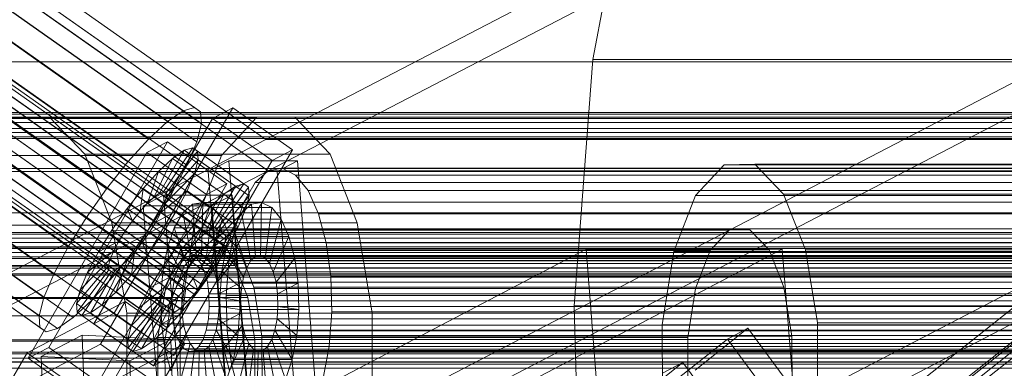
# Model space of a CAD drawing. Header units: millimetres. Extents: x -4738 to 65662, y -68080 to 6847.
# Tile 181 of 256: x -675 to -491, y -33571 to -33506. Entities that reach past the tile are written whole.
import ezdxf

# ---------------------------------------------------------------- set-up
doc = ezdxf.new("R2010")
doc.units = ezdxf.units.MM
for name, color, linetype, lineweight in [('COTAS_O', 1, 'Continuous', 0), ('frontal_C03', 7, 'Continuous', 0), ('frontal_C10', 7, 'Continuous', 0), ('frontal_secador', 7, 'Continuous', 0)]:
    doc.layers.add(name, color=color, linetype=linetype, lineweight=lineweight)
doc.dimstyles.new('R19_100', dxfattribs={"dimtxt": 250, "dimasz": 150, "dimexe": 150, "dimexo": 80, "dimgap": 100, "dimtad": 1, "dimtih": 1, "dimtoh": 1, "dimdsep": 46, "dimcen": 0.09, "dimadec": 0, "dimazin": 0, "dimtfac": 1, "dimtdec": 4, "dimtofl": 0, "dimtmove": 0, "dimatfit": 3, "dimfxl": 1, "dimtolj": 1, "dimtzin": 0, "dimarcsym": 0})

# ---------------------------------------------------------------- blocks, each defined once
blk = doc.blocks.new('DIM_R30_48')
at = {"layer": 'COTAS_O'}
for p, q in [((-1725, -33700), (-1575, -33655)), ((1725, -33700), (1575, -33655)), ((-1725, -34400), (-1725, -33700)), ((-1725, -33700), (1725, -33700)), ((-1725, -33700), (-1575, -33745)), ((1725, -33700), (1575, -33745)), ((1725, -34400), (1725, -33700))]:
    blk.add_line(p, q, dxfattribs=at)
blk.add_text('3450 O', height=250, dxfattribs=at).set_placement((0, -33600))
blk = doc.blocks.new('DIM_R30_51')
at = {"layer": 'COTAS_O'}
for p, q in [((-650, -33700), (50, -33700)), ((50, -33700), (5, -33850)), ((50, -34900), (50, -33700)), ((50, -33700), (95, -33850)), ((50, -34900), (5, -34750)), ((50, -34900), (95, -34750)), ((-650, -34900), (50, -34900))]:
    blk.add_line(p, q, dxfattribs=at)
blk.add_text('1200 O', height=250, rotation=90, dxfattribs=at).set_placement((-50, -34300))
blk = doc.blocks.new('DIM_R30_55')
at = {"layer": 'COTAS_O'}
for p, q in [((-1400, -33000), (-700, -33000)), ((-700, -33000), (-745, -33150)), ((-700, -36000), (-700, -33000)), ((-700, -33000), (-655, -33150)), ((-700, -36000), (-745, -35850)), ((-700, -36000), (-655, -35850)), ((-1400, -36000), (-700, -36000))]:
    blk.add_line(p, q, dxfattribs=at)
blk.add_text('3000 O', height=250, rotation=90, dxfattribs=at).set_placement((-800, -34500))

msp = doc.modelspace()

# ---------------------------------------------------------------- linework, layer by layer
at = {"layer": 'frontal_C03'}
for p, q in [((1250, -33523), (-1250, -33523)), ((1250, -33523.316), (-1250, -33523.316)), ((1250, -33524.11), (-1250, -33524.11)), ((-1250, -33524.874), (1250, -33524.874)), ((1250, -33525.997), (-1250, -33525.997)), ((1250, -33526.761), (-1250, -33526.761)), ((1250, -33527.555), (-1250, -33527.555)), ((1250, -33527.872), (-1250, -33527.872)), ((1250, -33545.457), (-1250, -33545.457)), ((1250, -33545.774), (-1250, -33545.774)), ((1250, -33546.568), (-1250, -33546.568)), ((-1250, -33547.332), (1250, -33547.332)), ((1250, -33548.455), (-1250, -33548.455)), ((1250, -33549.219), (-1250, -33549.219)), ((1250, -33550.013), (-1250, -33550.013)), ((1250, -33550.329), (-1250, -33550.329)), ((1250, -33567.915), (-1250, -33567.915)), ((1250, -33568.231), (-1250, -33568.231)), ((1250, -33569.025), (-1250, -33569.025)), ((-1250, -33569.79), (1250, -33569.79)), ((1250, -33570.912), (-1250, -33570.912))]:
    msp.add_line(p, q, dxfattribs=at)
at = {"layer": 'frontal_C10'}
for p, q in [((-629.203, -33528.042), (-359.125, -33387.719)), ((-509.538, -33528.042), (-239.46, -33387.719)), ((-358.659, -33393.599), (-628.736, -33533.922)), ((-238.994, -33393.599), (-509.071, -33533.922)), ((-642.605, -33522.066), (-822.294, -33395.592)), ((-644.727, -33522.69), (-824.416, -33396.215)), ((-641.43, -33522.874), (-821.119, -33396.4)), ((-637.954, -33545.967), (-846.394, -33399.257)), ((-637.202, -33545.746), (-845.642, -33399.036)), ((-636.786, -33546.032), (-845.226, -33399.322)), ((-647.651, -33524.702), (-827.341, -33398.228)), ((-641.282, -33525.059), (-820.971, -33398.584)), ((-640.24, -33547.837), (-848.68, -33401.126)), ((-638.99, -33546.68), (-847.43, -33399.97)), ((-637.049, -33548.015), (-845.488, -33401.305)), ((-636.734, -33546.806), (-845.173, -33400.096)), ((-651.179, -33527.966), (-830.868, -33401.492)), ((-641.619, -33549.358), (-850.058, -33402.648)), ((-637.71, -33549.577), (-846.15, -33402.866)), ((-642.171, -33528.47), (-821.861, -33401.996)), ((-643.032, -33551.14), (-851.471, -33404.43)), ((-847.112, -33404.674), (-638.672, -33551.384)), ((-644.383, -33553.062), (-852.823, -33406.352)), ((-639.869, -33553.315), (-848.309, -33406.604)), ((-655.069, -33532.26), (-834.758, -33405.785)), ((-644.037, -33532.877), (-823.727, -33406.403)), ((-645.581, -33554.993), (-854.02, -33408.283)), ((-641.221, -33555.237), (-849.66, -33408.526)), ((-646.543, -33556.801), (-854.982, -33410.09)), ((-642.634, -33557.019), (-851.074, -33410.309)), ((-659.057, -33537.29), (-838.746, -33410.816)), ((-647.204, -33558.362), (-855.644, -33411.652)), ((-644.012, -33558.541), (-852.452, -33411.83)), ((-826.442, -33411.504), (-646.753, -33537.979)), ((-647.519, -33559.571), (-855.959, -33412.86)), ((-647.467, -33560.345), (-855.906, -33413.634)), ((-647.05, -33560.631), (-855.49, -33413.921)), ((-646.298, -33560.41), (-854.738, -33413.7)), ((-645.262, -33559.697), (-853.702, -33412.987)), ((-662.871, -33542.714), (-842.56, -33416.24)), ((-650.132, -33543.427), (-829.822, -33416.953)), ((-666.25, -33548.163), (-845.94, -33421.688)), ((-653.946, -33548.851), (-833.635, -33422.377)), ((-668.966, -33553.264), (-848.655, -33426.79)), ((-657.934, -33553.882), (-837.623, -33427.407)), ((-670.831, -33557.671), (-850.521, -33431.197)), ((-661.824, -33558.175), (-841.513, -33431.701)), ((-671.721, -33561.083), (-851.41, -33434.608)), ((-665.352, -33561.439), (-845.041, -33434.965)), ((-671.573, -33563.267), (-851.262, -33436.793)), ((-670.398, -33564.075), (-850.087, -33437.601)), ((-668.276, -33563.452), (-847.965, -33436.977)), ((-725.037, -33460.589), (-629.203, -33528.042)), ((-628.736, -33533.922), (-724.57, -33466.469)), ((-567.875, -33513.078), (-559.844, -33470.821)), ((-387.935, -33485.748), (-547.558, -33612.223)), ((-384.913, -33485.125), (-544.535, -33611.599)), ((-389.933, -33487.761), (-549.556, -33614.235)), ((-390.769, -33491.025), (-550.391, -33617.499)), ((-571.358, -33559.215), (-567.875, -33513.078)), ((-567.875, -33513.078), (-15.576, -33513.078)), ((-635.383, -33522.092), (-657.635, -33560.607)), ((-647.651, -33524.702), (-644.727, -33522.69)), ((-644.727, -33522.69), (-642.605, -33522.066)), ((-642.605, -33522.066), (-641.43, -33522.874)), ((-641.43, -33522.874), (-641.282, -33525.059)), ((-635.383, -33522.092), (-639.222, -33524.097)), ((-624.203, -33529.961), (-635.383, -33522.092)), ((-676.964, -33523.954), (-669.798, -33523.853)), ((-676.964, -33523.954), (-630.939, -33523.954)), ((-669.798, -33523.853), (-663.163, -33530.778)), ((-669.798, -33523.853), (-623.773, -33523.853)), ((-661.473, -33562.612), (-639.222, -33524.097)), ((-651.179, -33527.966), (-647.651, -33524.702)), ((-641.282, -33525.059), (-642.171, -33528.47)), ((-639.222, -33524.097), (-628.041, -33531.966)), ((-630.939, -33523.954), (-637.544, -33531.065)), ((-623.773, -33523.853), (-630.939, -33523.954)), ((-617.138, -33530.778), (-623.773, -33523.853)), ((-801.524, -33617.575), (-629.203, -33528.042)), ((-681.86, -33617.575), (-509.538, -33528.042)), ((-647.665, -33528.507), (-669.917, -33567.022)), ((-655.069, -33532.26), (-651.179, -33527.966)), ((-647.665, -33528.507), (-651.504, -33530.512)), ((-636.485, -33536.377), (-647.665, -33528.507)), ((-642.171, -33528.47), (-644.037, -33532.877)), ((-629.203, -33528.042), (-509.538, -33528.042)), ((-509.538, -33528.042), (-389.873, -33528.042)), ((-673.755, -33569.027), (-651.504, -33530.512)), ((-663.163, -33530.778), (-658.068, -33543.674)), ((-663.163, -33530.778), (-617.138, -33530.778)), ((-651.504, -33530.512), (-640.323, -33538.381)), ((-644.499, -33530.074), (-649.135, -33538.098)), ((-642.912, -33529.607), (-648.383, -33537.877)), ((-642.033, -33530.212), (-647.967, -33538.163)), ((-644.499, -33530.074), (-646.687, -33531.579)), ((-646.454, -33568.477), (-624.203, -33529.961)), ((-642.912, -33529.607), (-644.499, -33530.074)), ((-634.916, -33536.819), (-644.499, -33530.074)), ((-642.033, -33530.212), (-642.912, -33529.607)), ((-633.328, -33536.353), (-642.912, -33529.607)), ((-641.922, -33531.846), (-642.033, -33530.212)), ((-632.45, -33536.957), (-642.033, -33530.212)), ((-628.041, -33531.966), (-624.203, -33529.961)), ((-612.043, -33543.674), (-617.138, -33530.778)), ((-683.569, -33531.065), (-637.544, -33531.065)), ((-659.057, -33537.29), (-655.069, -33532.26)), ((-628.041, -33531.966), (-650.292, -33570.481)), ((-646.687, -33531.579), (-650.171, -33538.811)), ((-646.687, -33531.579), (-649.325, -33534.021)), ((-641.922, -33531.846), (-647.914, -33538.937)), ((-637.103, -33538.324), (-646.687, -33531.579)), ((-642.588, -33534.398), (-641.922, -33531.846)), ((-637.544, -33531.065), (-642.583, -33544.103)), ((-632.339, -33538.591), (-641.922, -33531.846)), ((-636.157, -33532.064), (-639.986, -33534.068)), ((-623.27, -33532.064), (-636.157, -33532.064)), ((-636.157, -33532.064), (-632.397, -33579.089)), ((-627.099, -33534.068), (-623.27, -33532.064)), ((-619.51, -33579.089), (-623.27, -33532.064)), ((-543.247, -33532.771), (-537.454, -33532.69)), ((-537.454, -33532.69), (-532.089, -33538.289)), ((-537.454, -33532.69), (93.087, -33532.69)), ((-628.736, -33533.922), (-801.058, -33623.455)), ((-509.071, -33533.922), (-681.393, -33623.455)), ((-649.325, -33534.021), (-652.235, -33537.232)), ((-649.325, -33534.021), (-651.421, -33539.967)), ((-639.742, -33540.766), (-649.325, -33534.021)), ((-642.588, -33534.398), (-648.229, -33540.146)), ((-644.037, -33532.877), (-646.753, -33537.979)), ((-643.983, -33537.694), (-642.588, -33534.398)), ((-633.004, -33541.143), (-642.588, -33534.398)), ((-639.986, -33534.068), (-627.099, -33534.068)), ((-636.225, -33581.094), (-639.986, -33534.068)), ((-628.736, -33533.922), (-631.185, -33536.088)), ((-626.152, -33533.452), (-628.736, -33533.922)), ((-509.071, -33533.922), (-628.736, -33533.922)), ((-389.407, -33533.922), (-628.736, -33533.922)), ((-627.099, -33534.068), (-623.338, -33581.094)), ((-623.608, -33534.71), (-626.152, -33533.452)), ((-386.822, -33533.452), (-626.152, -33533.452)), ((-548.587, -33538.521), (-543.247, -33532.771)), ((-543.247, -33532.771), (87.294, -33532.771)), ((-389.407, -33533.922), (-509.071, -33533.922)), ((-658.736, -33574.892), (-636.485, -33536.377)), ((-640.323, -33538.381), (-636.485, -33536.377)), ((-638.8, -33544.622), (-633.328, -33536.353)), ((-634.916, -33536.819), (-633.328, -33536.353)), ((-631.185, -33536.088), (-633.331, -33539.802)), ((-633.328, -33536.353), (-632.45, -33536.957)), ((-391.856, -33536.088), (-631.185, -33536.088)), ((-621.278, -33537.61), (-623.608, -33534.71)), ((-384.278, -33534.71), (-623.608, -33534.71)), ((-662.871, -33542.714), (-659.057, -33537.29)), ((-652.235, -33537.232), (-655.219, -33540.995)), ((-652.235, -33537.232), (-652.799, -33541.489)), ((-642.652, -33543.978), (-652.235, -33537.232)), ((-650.171, -33538.811), (-649.135, -33538.098)), ((-646.753, -33537.979), (-650.132, -33543.427)), ((-649.135, -33538.098), (-648.383, -33537.877)), ((-649.135, -33538.098), (-639.551, -33544.843)), ((-643.983, -33537.694), (-648.891, -33541.707)), ((-648.383, -33537.877), (-647.967, -33538.163)), ((-648.383, -33537.877), (-638.8, -33544.622)), ((-647.967, -33538.163), (-647.914, -33538.937)), ((-647.967, -33538.163), (-638.383, -33544.908)), ((-646.015, -33541.51), (-643.983, -33537.694)), ((-634.4, -33544.439), (-643.983, -33537.694)), ((-639.551, -33544.843), (-634.916, -33536.819)), ((-638.383, -33544.908), (-632.45, -33536.957)), ((-637.103, -33538.324), (-634.916, -33536.819)), ((-632.45, -33536.957), (-632.339, -33538.591)), ((-619.32, -33541.955), (-621.278, -33537.61)), ((-381.948, -33537.61), (-621.278, -33537.61)), ((-532.089, -33538.289), (-527.97, -33548.715)), ((-532.089, -33538.289), (98.452, -33538.289)), ((-640.323, -33538.381), (-662.574, -33576.897)), ((-652.799, -33541.489), (-651.421, -33539.967)), ((-648.407, -33538.479), (-652.236, -33540.484)), ((-651.421, -33539.967), (-650.171, -33538.811)), ((-651.421, -33539.967), (-641.838, -33546.713)), ((-650.171, -33538.811), (-640.588, -33545.556)), ((-648.229, -33540.146), (-648.891, -33541.707)), ((-635.521, -33538.479), (-648.407, -33538.479)), ((-648.407, -33538.479), (-644.647, -33585.505)), ((-647.914, -33538.937), (-648.229, -33540.146)), ((-648.229, -33540.146), (-638.646, -33546.891)), ((-647.914, -33538.937), (-638.331, -33545.682)), ((-641.029, -33539.841), (-642.963, -33540.193)), ((-641.029, -33539.841), (-641.264, -33549.823)), ((-639.126, -33540.782), (-641.029, -33539.841)), ((-629.983, -33539.841), (-641.029, -33539.841)), ((-640.588, -33545.556), (-637.103, -33538.324)), ((-639.742, -33540.766), (-637.103, -33538.324)), ((-639.349, -33540.484), (-635.521, -33538.479)), ((-638.331, -33545.682), (-632.339, -33538.591)), ((-631.76, -33585.505), (-635.521, -33538.479)), ((-633.331, -33539.802), (-635.029, -33544.812)), ((-394.002, -33539.802), (-633.331, -33539.802)), ((-632.339, -33538.591), (-633.004, -33541.143)), ((-631.917, -33540.193), (-629.983, -33539.841)), ((-630.218, -33549.823), (-629.983, -33539.841)), ((-629.983, -33539.841), (-628.081, -33540.782)), ((-552.661, -33549.062), (-548.587, -33538.521)), ((-548.587, -33538.521), (81.953, -33538.521)), ((-655.219, -33540.995), (-658.071, -33545.053)), ((-655.219, -33540.995), (-654.212, -33543.271)), ((-645.635, -33547.74), (-655.219, -33540.995)), ((-654.212, -33543.271), (-652.799, -33541.489)), ((-652.799, -33541.489), (-643.216, -33548.234)), ((-652.236, -33540.484), (-639.349, -33540.484)), ((-648.475, -33587.509), (-652.236, -33540.484)), ((-649.853, -33543.515), (-646.015, -33541.51)), ((-648.891, -33541.707), (-649.853, -33543.515)), ((-648.891, -33541.707), (-639.307, -33548.453)), ((-648.543, -33545.586), (-646.015, -33541.51)), ((-644.794, -33541.813), (-646.4, -33544.591)), ((-646.015, -33541.51), (-636.431, -33548.255)), ((-642.963, -33540.193), (-644.794, -33541.813)), ((-644.794, -33541.813), (-643.047, -33550.757)), ((-633.748, -33541.813), (-644.794, -33541.813)), ((-642.963, -33540.193), (-642.179, -33549.99)), ((-631.917, -33540.193), (-642.963, -33540.193)), ((-642.652, -33543.978), (-639.742, -33540.766)), ((-641.838, -33546.713), (-639.742, -33540.766)), ((-639.126, -33540.782), (-640.362, -33550.269)), ((-639.349, -33540.484), (-635.589, -33587.509)), ((-637.384, -33542.951), (-639.126, -33540.782)), ((-628.081, -33540.782), (-639.126, -33540.782)), ((-638.646, -33546.891), (-633.004, -33541.143)), ((-635.354, -33544.591), (-633.748, -33541.813)), ((-633.004, -33541.143), (-634.4, -33544.439)), ((-633.748, -33541.813), (-631.917, -33540.193)), ((-632.001, -33550.757), (-633.748, -33541.813)), ((-631.133, -33549.99), (-631.917, -33540.193)), ((-629.316, -33550.269), (-628.081, -33540.782)), ((-628.081, -33540.782), (-626.338, -33542.951)), ((-617.869, -33547.448), (-619.32, -33541.955)), ((-379.991, -33541.955), (-619.32, -33541.955)), ((-666.25, -33548.163), (-662.871, -33542.714)), ((-658.068, -33543.674), (-655.29, -33560.578)), ((-658.068, -33543.674), (-612.043, -33543.674)), ((-655.564, -33545.193), (-654.212, -33543.271)), ((-654.212, -33543.271), (-644.629, -33550.016)), ((-650.132, -33543.427), (-653.946, -33548.851)), ((-649.853, -33543.515), (-651.05, -33545.445)), ((-640.269, -33550.26), (-649.853, -33543.515)), ((-637.384, -33542.951), (-639.537, -33551.296)), ((-635.919, -33546.201), (-637.384, -33542.951)), ((-626.338, -33542.951), (-637.384, -33542.951)), ((-628.491, -33551.296), (-626.338, -33542.951)), ((-626.338, -33542.951), (-624.873, -33546.201)), ((-609.265, -33560.578), (-612.043, -33543.674)), ((-688.608, -33544.103), (-642.583, -33544.103)), ((-658.071, -33545.053), (-660.599, -33549.128)), ((-658.071, -33545.053), (-655.564, -33545.193)), ((-648.488, -33551.798), (-658.071, -33545.053)), ((-656.761, -33547.123), (-655.564, -33545.193)), ((-655.564, -33545.193), (-645.98, -33551.938)), ((-651.05, -33545.445), (-652.401, -33547.367)), ((-651.395, -33549.643), (-648.543, -33545.586)), ((-648.543, -33545.586), (-651.05, -33545.445)), ((-651.05, -33545.445), (-641.467, -33552.191)), ((-638.959, -33552.331), (-648.543, -33545.586)), ((-646.4, -33544.591), (-647.67, -33548.338)), ((-646.4, -33544.591), (-643.808, -33552.073)), ((-635.354, -33544.591), (-646.4, -33544.591)), ((-645.635, -33547.74), (-642.652, -33543.978)), ((-642.583, -33544.103), (-645.289, -33561.084)), ((-645.265, -33548.876), (-641.682, -33545.018)), ((-643.216, -33548.234), (-642.652, -33543.978)), ((-640.588, -33545.556), (-641.838, -33546.713)), ((-641.682, -33545.018), (-637.794, -33544.963)), ((-641.682, -33545.018), (-542.268, -33545.018)), ((-639.551, -33544.843), (-640.588, -33545.556)), ((-638.8, -33544.622), (-639.551, -33544.843)), ((-639.307, -33548.453), (-634.4, -33544.439)), ((-638.383, -33544.908), (-638.8, -33544.622)), ((-638.646, -33546.891), (-638.331, -33545.682)), ((-638.331, -33545.682), (-638.383, -33544.908)), ((-637.794, -33544.963), (-634.194, -33548.72)), ((-637.794, -33544.963), (-538.38, -33544.963)), ((-636.624, -33548.338), (-635.354, -33544.591)), ((-634.4, -33544.439), (-636.431, -33548.255)), ((-635.029, -33544.812), (-636.162, -33550.775)), ((-632.762, -33552.073), (-635.354, -33544.591)), ((-395.7, -33544.812), (-635.029, -33544.812)), ((-542.268, -33545.018), (-545.852, -33548.876)), ((-538.38, -33544.963), (-542.268, -33545.018)), ((-534.78, -33548.72), (-538.38, -33544.963)), ((-660.599, -33549.128), (-656.761, -33547.123)), ((-657.723, -33548.931), (-656.761, -33547.123)), ((-656.761, -33547.123), (-647.178, -33553.869)), ((-652.401, -33547.367), (-653.815, -33549.15)), ((-651.395, -33549.643), (-652.401, -33547.367)), ((-652.401, -33547.367), (-642.818, -33554.113)), ((-641.838, -33546.713), (-643.216, -33548.234)), ((-640.24, -33547.837), (-638.99, -33546.68)), ((-639.307, -33548.453), (-638.646, -33546.891)), ((-638.99, -33546.68), (-637.954, -33545.967)), ((-635.919, -33546.201), (-638.843, -33552.836)), ((-637.954, -33545.967), (-637.202, -33545.746)), ((-637.202, -33545.746), (-636.786, -33546.032)), ((-636.734, -33546.806), (-637.049, -33548.015)), ((-636.786, -33546.032), (-636.734, -33546.806)), ((-634.834, -33550.31), (-635.919, -33546.201)), ((-624.873, -33546.201), (-635.919, -33546.201)), ((-627.797, -33552.836), (-624.873, -33546.201)), ((-624.873, -33546.201), (-623.788, -33550.31)), ((-617.023, -33553.715), (-617.869, -33547.448)), ((-378.54, -33547.448), (-617.869, -33547.448)), ((-569.142, -33548.61), (-773.948, -33655.865)), ((-737.129, -33655.865), (-532.322, -33548.61)), ((-733.457, -33548.447), (-641.407, -33548.447)), ((-730.103, -33548.399), (-638.053, -33548.399)), ((-668.966, -33553.264), (-666.25, -33548.163)), ((-662.631, -33552.944), (-657.723, -33548.931)), ((-660.599, -33549.128), (-662.631, -33552.944)), ((-651.016, -33555.874), (-660.599, -33549.128)), ((-658.385, -33550.493), (-657.723, -33548.931)), ((-653.946, -33548.851), (-657.934, -33553.882)), ((-657.723, -33548.931), (-648.14, -33555.676)), ((-653.815, -33549.15), (-655.193, -33550.671)), ((-654.378, -33553.406), (-653.815, -33549.15)), ((-653.815, -33549.15), (-644.231, -33555.895)), ((-647.67, -33548.338), (-648.517, -33552.798)), ((-648.488, -33551.798), (-645.635, -33547.74)), ((-647.999, -33555.95), (-645.265, -33548.876)), ((-647.67, -33548.338), (-644.409, -33553.848)), ((-636.624, -33548.338), (-647.67, -33548.338)), ((-644.629, -33550.016), (-645.635, -33547.74)), ((-645.265, -33548.876), (-545.852, -33548.876)), ((-643.216, -33548.234), (-644.629, -33550.016)), ((-641.407, -33548.447), (-644.499, -33551.775)), ((-643.032, -33551.14), (-641.619, -33549.358)), ((-641.619, -33549.358), (-640.24, -33547.837)), ((-638.053, -33548.399), (-641.407, -33548.447)), ((-636.431, -33548.255), (-640.269, -33550.26)), ((-640.269, -33550.26), (-639.307, -33548.453)), ((-636.431, -33548.255), (-638.959, -33552.331)), ((-634.947, -33551.641), (-638.053, -33548.399)), ((-637.049, -33548.015), (-637.71, -33549.577)), ((-637.472, -33552.798), (-636.624, -33548.338)), ((-633.363, -33553.848), (-636.624, -33548.338)), ((-634.194, -33548.72), (-631.43, -33555.717)), ((-634.194, -33548.72), (-534.78, -33548.72)), ((-569.142, -33548.61), (-532.322, -33548.61)), ((-566.008, -33587.797), (-569.142, -33548.61)), ((-554.849, -33562.791), (-552.661, -33549.062)), ((-552.661, -33549.062), (77.879, -33549.062)), ((-545.852, -33548.876), (-548.585, -33555.95)), ((-532.016, -33555.717), (-534.78, -33548.72)), ((-532.322, -33548.61), (-529.188, -33587.797)), ((-527.97, -33548.715), (-525.723, -33562.382)), ((-527.97, -33548.715), (102.571, -33548.715)), ((-664.026, -33556.241), (-658.385, -33550.493)), ((-658.7, -33551.701), (-658.385, -33550.493)), ((-658.385, -33550.493), (-648.801, -33557.238)), ((-657.288, -33556.618), (-655.193, -33550.671)), ((-655.193, -33550.671), (-656.443, -33551.828)), ((-655.193, -33550.671), (-645.61, -33557.416)), ((-654.378, -33553.406), (-651.395, -33549.643)), ((-641.812, -33556.389), (-651.395, -33549.643)), ((-477.063, -33550.122), (-649.385, -33639.655)), ((-644.629, -33550.016), (-645.98, -33551.938)), ((-644.888, -33550.757), (-645.648, -33552.073)), ((-644.02, -33549.99), (-644.888, -33550.757)), ((-372.421, -33550.757), (-644.888, -33550.757)), ((-644.383, -33553.062), (-643.032, -33551.14)), ((-643.105, -33549.823), (-644.02, -33549.99)), ((-371.553, -33549.99), (-644.02, -33549.99)), ((-643.808, -33552.073), (-643.047, -33550.757)), ((-642.203, -33550.269), (-643.105, -33549.823)), ((-370.637, -33549.823), (-643.105, -33549.823)), ((-643.047, -33550.757), (-642.179, -33549.99)), ((-643.047, -33550.757), (-632.001, -33550.757)), ((-641.378, -33551.296), (-642.203, -33550.269)), ((-369.736, -33550.269), (-642.203, -33550.269)), ((-642.179, -33549.99), (-641.264, -33549.823)), ((-642.179, -33549.99), (-631.133, -33549.99)), ((-641.467, -33552.191), (-640.269, -33550.26)), ((-641.264, -33549.823), (-640.362, -33550.269)), ((-641.264, -33549.823), (-630.218, -33549.823)), ((-640.362, -33550.269), (-639.537, -33551.296)), ((-640.362, -33550.269), (-629.316, -33550.269)), ((-637.71, -33549.577), (-638.672, -33551.384)), ((-634.834, -33550.31), (-638.329, -33554.782)), ((-636.162, -33550.775), (-636.653, -33557.285)), ((-396.833, -33550.775), (-636.162, -33550.775)), ((-634.201, -33554.998), (-634.834, -33550.31)), ((-623.788, -33550.31), (-634.834, -33550.31)), ((-632.001, -33550.757), (-632.762, -33552.073)), ((-631.133, -33549.99), (-632.001, -33550.757)), ((-630.218, -33549.823), (-631.133, -33549.99)), ((-629.316, -33550.269), (-630.218, -33549.823)), ((-628.491, -33551.296), (-629.316, -33550.269)), ((-627.283, -33554.782), (-623.788, -33550.31)), ((-623.788, -33550.31), (-623.155, -33554.998)), ((-562.195, -33617.575), (-477.063, -33550.122)), ((-736.549, -33551.775), (-644.499, -33551.775)), ((-726.997, -33551.641), (-634.947, -33551.641)), ((-664.692, -33558.793), (-658.7, -33551.701)), ((-664.581, -33560.427), (-658.647, -33552.475)), ((-662.631, -33552.944), (-664.026, -33556.241)), ((-663.702, -33561.031), (-658.231, -33552.762)), ((-653.047, -33559.69), (-662.631, -33552.944)), ((-662.115, -33560.565), (-657.479, -33552.541)), ((-659.927, -33559.059), (-656.443, -33551.828)), ((-658.7, -33551.701), (-649.116, -33558.447)), ((-658.647, -33552.475), (-658.7, -33551.701)), ((-658.647, -33552.475), (-649.064, -33559.221)), ((-658.231, -33552.762), (-658.647, -33552.475)), ((-657.479, -33552.541), (-658.231, -33552.762)), ((-658.231, -33552.762), (-648.648, -33559.507)), ((-656.443, -33551.828), (-657.479, -33552.541)), ((-657.479, -33552.541), (-647.896, -33559.286)), ((-656.443, -33551.828), (-646.859, -33558.573)), ((-651.016, -33555.874), (-648.488, -33551.798)), ((-648.517, -33552.798), (-648.885, -33557.668)), ((-648.517, -33552.798), (-644.811, -33555.961)), ((-637.472, -33552.798), (-648.517, -33552.798)), ((-645.98, -33551.938), (-648.488, -33551.798)), ((-645.98, -33551.938), (-647.178, -33553.869)), ((-644.499, -33551.775), (-646.858, -33557.878)), ((-645.648, -33552.073), (-646.25, -33553.848)), ((-373.181, -33552.073), (-645.648, -33552.073)), ((-645.581, -33554.993), (-644.383, -33553.062)), ((-644.409, -33553.848), (-643.808, -33552.073)), ((-643.808, -33552.073), (-632.762, -33552.073)), ((-642.818, -33554.113), (-641.467, -33552.191)), ((-638.959, -33552.331), (-641.812, -33556.389)), ((-641.467, -33552.191), (-638.959, -33552.331)), ((-640.684, -33552.836), (-641.378, -33551.296)), ((-368.91, -33551.296), (-641.378, -33551.296)), ((-640.17, -33554.782), (-640.684, -33552.836)), ((-368.217, -33552.836), (-640.684, -33552.836)), ((-638.672, -33551.384), (-639.869, -33553.315)), ((-639.537, -33551.296), (-638.843, -33552.836)), ((-639.537, -33551.296), (-628.491, -33551.296)), ((-638.843, -33552.836), (-638.329, -33554.782)), ((-638.843, -33552.836), (-627.797, -33552.836)), ((-637.839, -33557.668), (-637.472, -33552.798)), ((-633.765, -33555.961), (-637.472, -33552.798)), ((-632.563, -33557.677), (-634.947, -33551.641)), ((-632.762, -33552.073), (-633.363, -33553.848)), ((-627.797, -33552.836), (-628.491, -33551.296)), ((-627.283, -33554.782), (-627.797, -33552.836)), ((-670.831, -33557.671), (-668.966, -33553.264)), ((-657.934, -33553.882), (-661.824, -33558.175)), ((-657.288, -33556.618), (-654.378, -33553.406)), ((-644.795, -33560.151), (-654.378, -33553.406)), ((-647.178, -33553.869), (-651.016, -33555.874)), ((-647.178, -33553.869), (-648.14, -33555.676)), ((-646.25, -33553.848), (-646.652, -33555.961)), ((-373.783, -33553.848), (-646.25, -33553.848)), ((-644.811, -33555.961), (-644.409, -33553.848)), ((-644.409, -33553.848), (-633.363, -33553.848)), ((-644.231, -33555.895), (-642.818, -33554.113)), ((-642.818, -33554.113), (-641.812, -33556.389)), ((-639.869, -33553.315), (-641.221, -33555.237)), ((-639.87, -33557.002), (-640.17, -33554.782)), ((-367.703, -33554.782), (-640.17, -33554.782)), ((-638.329, -33554.782), (-638.029, -33557.002)), ((-638.329, -33554.782), (-627.283, -33554.782)), ((-633.363, -33553.848), (-633.765, -33555.961)), ((-626.983, -33557.002), (-627.283, -33554.782)), ((-616.839, -33560.329), (-617.023, -33553.715)), ((-617.023, -33553.715), (-377.693, -33553.715)), ((-664.026, -33556.241), (-664.692, -33558.793)), ((-654.443, -33562.986), (-664.026, -33556.241)), ((-659.927, -33559.059), (-657.288, -33556.618)), ((-647.705, -33563.363), (-657.288, -33556.618)), ((-648.14, -33555.676), (-653.047, -33559.69)), ((-653.047, -33559.69), (-651.016, -33555.874)), ((-649.467, -33565.163), (-647.999, -33555.95)), ((-648.918, -33645.535), (-476.596, -33556.002)), ((-648.14, -33555.676), (-648.801, -33557.238)), ((-647.999, -33555.95), (-548.585, -33555.95)), ((-646.652, -33555.961), (-646.826, -33558.268)), ((-374.184, -33555.961), (-646.652, -33555.961)), ((-646.543, -33556.801), (-645.581, -33554.993)), ((-645.61, -33557.416), (-644.231, -33555.895)), ((-644.985, -33558.268), (-644.811, -33555.961)), ((-644.811, -33555.961), (-633.765, -33555.961)), ((-644.231, -33555.895), (-644.795, -33560.151)), ((-641.812, -33556.389), (-644.795, -33560.151)), ((-641.221, -33555.237), (-642.634, -33557.019)), ((-638.029, -33557.002), (-634.201, -33554.998)), ((-634.201, -33554.998), (-623.155, -33554.998)), ((-634.063, -33559.945), (-634.201, -33554.998)), ((-633.765, -33555.961), (-633.939, -33558.268)), ((-631.43, -33555.717), (-629.922, -33564.888)), ((-631.43, -33555.717), (-532.016, -33555.717)), ((-623.155, -33554.998), (-626.983, -33557.002)), ((-623.155, -33554.998), (-623.017, -33559.945)), ((-476.596, -33556.002), (-561.729, -33623.455)), ((-548.585, -33555.95), (-550.053, -33565.163)), ((-530.508, -33564.888), (-532.016, -33555.717)), ((-738.908, -33557.878), (-646.858, -33557.878)), ((-724.612, -33557.677), (-632.563, -33557.677)), ((-655.556, -33558.401), (-673.979, -33568.024)), ((-671.721, -33561.083), (-670.831, -33557.671)), ((-661.824, -33558.175), (-665.352, -33561.439)), ((-655.556, -33558.401), (-660.192, -33566.425)), ((-644.375, -33566.27), (-655.556, -33558.401)), ((-649.116, -33558.447), (-655.108, -33565.538)), ((-648.801, -33557.238), (-654.443, -33562.986)), ((-646.859, -33558.573), (-650.344, -33565.805)), ((-648.801, -33557.238), (-649.116, -33558.447)), ((-649.116, -33558.447), (-649.064, -33559.221)), ((-648.885, -33557.668), (-644.985, -33558.268)), ((-637.839, -33557.668), (-648.885, -33557.668)), ((-648.885, -33557.668), (-648.748, -33562.616)), ((-646.858, -33557.878), (-648.124, -33565.827)), ((-647.896, -33559.286), (-646.859, -33558.573)), ((-645.61, -33557.416), (-647.705, -33563.363)), ((-647.519, -33559.571), (-647.204, -33558.362)), ((-647.204, -33558.362), (-646.543, -33556.801)), ((-646.859, -33558.573), (-645.61, -33557.416)), ((-646.826, -33558.268), (-646.761, -33560.611)), ((-374.358, -33558.268), (-646.826, -33558.268)), ((-644.012, -33558.541), (-645.262, -33559.697)), ((-644.985, -33558.268), (-633.939, -33558.268)), ((-644.92, -33560.611), (-644.985, -33558.268)), ((-642.634, -33557.019), (-644.012, -33558.541)), ((-639.805, -33559.346), (-639.87, -33557.002)), ((-639.87, -33557.002), (-367.403, -33557.002)), ((-626.983, -33557.002), (-638.029, -33557.002)), ((-638.029, -33557.002), (-637.964, -33559.346)), ((-633.939, -33558.268), (-637.839, -33557.668)), ((-637.702, -33562.616), (-637.839, -33557.668)), ((-636.653, -33557.285), (-636.47, -33563.899)), ((-397.324, -33557.285), (-636.653, -33557.285)), ((-633.939, -33558.268), (-633.874, -33560.611)), ((-631.262, -33565.589), (-632.563, -33557.677)), ((-626.918, -33559.346), (-626.983, -33557.002)), ((-655.108, -33565.538), (-664.692, -33558.793)), ((-664.692, -33558.793), (-664.581, -33560.427)), ((-654.998, -33567.172), (-664.581, -33560.427)), ((-664.581, -33560.427), (-663.702, -33561.031)), ((-662.115, -33560.565), (-659.927, -33559.059)), ((-650.344, -33565.805), (-659.927, -33559.059)), ((-649.064, -33559.221), (-654.998, -33567.172)), ((-654.443, -33562.986), (-653.047, -33559.69)), ((-648.648, -33559.507), (-654.119, -33567.776)), ((-647.896, -33559.286), (-652.531, -33567.31)), ((-649.064, -33559.221), (-648.648, -33559.507)), ((-648.648, -33559.507), (-647.896, -33559.286)), ((-644.795, -33560.151), (-647.705, -33563.363)), ((-647.467, -33560.345), (-647.519, -33559.571)), ((-647.05, -33560.631), (-647.467, -33560.345)), ((-646.298, -33560.41), (-647.05, -33560.631)), ((-645.262, -33559.697), (-646.298, -33560.41)), ((-639.979, -33561.653), (-639.805, -33559.346)), ((-367.338, -33559.346), (-639.805, -33559.346)), ((-637.964, -33559.346), (-638.138, -33561.653)), ((-634.063, -33559.945), (-637.964, -33559.346)), ((-637.964, -33559.346), (-626.918, -33559.346)), ((-634.431, -33564.815), (-634.063, -33559.945)), ((-623.017, -33559.945), (-634.063, -33559.945)), ((-627.092, -33561.653), (-626.918, -33559.346)), ((-626.918, -33559.346), (-623.017, -33559.945)), ((-623.017, -33559.945), (-623.385, -33564.815)), ((-617.331, -33566.839), (-616.839, -33560.329)), ((-377.51, -33560.329), (-616.839, -33560.329)), ((-570.056, -33606.086), (-571.358, -33559.215)), ((-571.358, -33559.215), (-19.059, -33559.215)), ((-691.314, -33561.084), (-645.289, -33561.084)), ((-671.573, -33563.267), (-671.721, -33561.083)), ((-665.352, -33561.439), (-668.276, -33563.452)), ((-663.702, -33561.031), (-662.115, -33560.565)), ((-654.119, -33567.776), (-663.702, -33561.031)), ((-652.531, -33567.31), (-662.115, -33560.565)), ((-661.473, -33562.612), (-657.635, -33560.607)), ((-657.635, -33560.607), (-646.454, -33568.477)), ((-655.29, -33560.578), (-655.25, -33578.916)), ((-609.265, -33560.578), (-655.29, -33560.578)), ((-648.748, -33562.616), (-644.92, -33560.611)), ((-646.761, -33560.611), (-646.461, -33562.832)), ((-374.293, -33560.611), (-646.761, -33560.611)), ((-645.289, -33561.084), (-645.25, -33579.422)), ((-644.92, -33560.611), (-633.874, -33560.611)), ((-644.62, -33562.832), (-644.92, -33560.611)), ((-640.38, -33563.766), (-639.979, -33561.653)), ((-367.512, -33561.653), (-639.979, -33561.653)), ((-638.138, -33561.653), (-638.54, -33563.766)), ((-634.431, -33564.815), (-638.138, -33561.653)), ((-638.138, -33561.653), (-627.092, -33561.653)), ((-633.874, -33560.611), (-637.702, -33562.616)), ((-633.874, -33560.611), (-633.574, -33562.832)), ((-627.494, -33563.766), (-627.092, -33561.653)), ((-627.092, -33561.653), (-623.385, -33564.815)), ((-609.226, -33578.916), (-609.265, -33560.578)), ((-670.398, -33564.075), (-671.573, -33563.267)), ((-668.276, -33563.452), (-670.398, -33564.075)), ((-650.292, -33570.481), (-661.473, -33562.612)), ((-655.108, -33565.538), (-654.443, -33562.986)), ((-647.705, -33563.363), (-650.344, -33565.805)), ((-637.702, -33562.616), (-648.748, -33562.616)), ((-648.748, -33562.616), (-648.115, -33567.304)), ((-648.115, -33567.304), (-644.62, -33562.832)), ((-646.461, -33562.832), (-645.946, -33564.778)), ((-373.994, -33562.832), (-646.461, -33562.832)), ((-644.62, -33562.832), (-633.574, -33562.832)), ((-644.106, -33564.778), (-644.62, -33562.832)), ((-640.982, -33565.541), (-640.38, -33563.766)), ((-367.913, -33563.766), (-640.38, -33563.766)), ((-638.54, -33563.766), (-639.141, -33565.541)), ((-635.279, -33569.276), (-638.54, -33563.766)), ((-638.54, -33563.766), (-627.494, -33563.766)), ((-637.069, -33567.304), (-637.702, -33562.616)), ((-633.574, -33562.832), (-637.069, -33567.304)), ((-636.47, -33563.899), (-635.624, -33570.166)), ((-397.141, -33563.899), (-636.47, -33563.899)), ((-633.574, -33562.832), (-633.06, -33564.778)), ((-628.095, -33565.541), (-627.494, -33563.766)), ((-627.494, -33563.766), (-624.233, -33569.276)), ((-554.817, -33577.618), (-554.849, -33562.791)), ((-554.849, -33562.791), (75.691, -33562.791)), ((-538.757, -33563.441), (-548.689, -33571.311)), ((-542.575, -33565.446), (-538.757, -33563.441)), ((-510.323, -33601.956), (-538.757, -33563.441)), ((-525.723, -33562.382), (-525.691, -33577.209)), ((104.817, -33562.382), (-525.723, -33562.382)), ((-740.174, -33565.827), (-648.124, -33565.827)), ((-631.262, -33565.589), (-723.312, -33565.589)), ((-663.657, -33564.735), (-671.314, -33568.745)), ((-647.041, -33565.549), (-663.657, -33564.735)), ((-663.657, -33564.735), (-661.432, -33625.563)), ((-654.998, -33567.172), (-655.108, -33565.538)), ((-654.697, -33569.559), (-647.041, -33565.549)), ((-650.344, -33565.805), (-652.531, -33567.31)), ((-649.446, -33575.112), (-649.467, -33565.163)), ((-649.467, -33565.163), (-550.053, -33565.163)), ((-648.124, -33565.827), (-648.106, -33574.411)), ((-644.816, -33626.376), (-647.041, -33565.549)), ((-647.029, -33571.413), (-644.106, -33564.778)), ((-645.946, -33564.778), (-645.253, -33566.317)), ((-373.479, -33564.778), (-645.946, -33564.778)), ((-644.106, -33564.778), (-633.06, -33564.778)), ((-643.412, -33566.317), (-644.106, -33564.778)), ((-641.743, -33566.857), (-640.982, -33565.541)), ((-368.515, -33565.541), (-640.982, -33565.541)), ((-639.141, -33565.541), (-639.902, -33566.857)), ((-636.549, -33573.023), (-639.141, -33565.541)), ((-639.141, -33565.541), (-628.095, -33565.541)), ((-633.06, -33564.778), (-635.983, -33571.413)), ((-635.279, -33569.276), (-634.431, -33564.815)), ((-623.385, -33564.815), (-634.431, -33564.815)), ((-633.06, -33564.778), (-632.366, -33566.317)), ((-631.244, -33574.173), (-631.262, -33565.589)), ((-629.922, -33564.888), (-629.901, -33574.837)), ((-530.508, -33564.888), (-629.922, -33564.888)), ((-628.856, -33566.857), (-628.095, -33565.541)), ((-628.095, -33565.541), (-625.503, -33573.023)), ((-623.385, -33564.815), (-624.233, -33569.276)), ((-552.507, -33573.315), (-542.575, -33565.446)), ((-550.053, -33565.163), (-550.032, -33575.112)), ((-542.575, -33565.446), (-514.141, -33603.961)), ((-530.487, -33574.837), (-530.508, -33564.888)), ((-678.615, -33576.048), (-660.192, -33566.425)), ((-673.755, -33569.027), (-669.917, -33567.022)), ((-669.917, -33567.022), (-658.736, -33574.892)), ((-662.798, -33575.893), (-644.375, -33566.27)), ((-660.192, -33566.425), (-649.011, -33574.294)), ((-654.119, -33567.776), (-654.998, -33567.172)), ((-652.531, -33567.31), (-654.119, -33567.776)), ((-649.011, -33574.294), (-644.375, -33566.27)), ((-637.069, -33567.304), (-648.115, -33567.304)), ((-648.115, -33567.304), (-647.029, -33571.413)), ((-645.565, -33574.662), (-643.412, -33566.317)), ((-645.253, -33566.317), (-644.427, -33567.345)), ((-372.786, -33566.317), (-645.253, -33566.317)), ((-644.427, -33567.345), (-643.526, -33567.791)), ((-371.96, -33567.345), (-644.427, -33567.345)), ((-643.822, -33576.832), (-642.586, -33567.345)), ((-643.526, -33567.791), (-642.61, -33567.624)), ((-371.059, -33567.791), (-643.526, -33567.791)), ((-643.412, -33566.317), (-632.366, -33566.317)), ((-642.586, -33567.345), (-643.412, -33566.317)), ((-642.61, -33567.624), (-641.743, -33566.857)), ((-370.143, -33567.624), (-642.61, -33567.624)), ((-642.586, -33567.345), (-631.54, -33567.345)), ((-641.685, -33567.791), (-642.586, -33567.345)), ((-641.919, -33577.773), (-641.685, -33567.791)), ((-369.275, -33566.857), (-641.743, -33566.857)), ((-640.769, -33567.624), (-641.685, -33567.791)), ((-641.685, -33567.791), (-630.639, -33567.791)), ((-639.902, -33566.857), (-640.769, -33567.624)), ((-639.986, -33577.421), (-640.769, -33567.624)), ((-640.769, -33567.624), (-629.723, -33567.624)), ((-638.154, -33575.801), (-639.902, -33566.857)), ((-639.902, -33566.857), (-628.856, -33566.857)), ((-635.983, -33571.413), (-637.069, -33567.304)), ((-632.366, -33566.317), (-634.519, -33574.662)), ((-631.54, -33567.345), (-632.776, -33576.832)), ((-632.366, -33566.317), (-631.54, -33567.345)), ((-631.54, -33567.345), (-630.639, -33567.791)), ((-630.639, -33567.791), (-630.873, -33577.773)), ((-630.639, -33567.791), (-629.723, -33567.624)), ((-629.723, -33567.624), (-628.856, -33566.857)), ((-629.723, -33567.624), (-628.94, -33577.421)), ((-628.856, -33566.857), (-627.108, -33575.801)), ((-618.464, -33572.802), (-617.331, -33566.839)), ((-378.001, -33566.839), (-617.331, -33566.839)), ((-678.615, -33576.048), (-673.979, -33568.024)), ((-673.979, -33568.024), (-662.798, -33575.893)), ((-662.574, -33576.897), (-673.755, -33569.027)), ((-671.314, -33568.745), (-654.697, -33569.559)), ((-669.088, -33629.573), (-671.314, -33568.745)), ((-652.472, -33630.387), (-654.697, -33569.559)), ((-646.454, -33568.477), (-650.292, -33570.481)), ((-636.549, -33573.023), (-635.279, -33569.276)), ((-624.233, -33569.276), (-635.279, -33569.276)), ((-624.233, -33569.276), (-625.503, -33573.023)), ((-635.624, -33570.166), (-634.172, -33575.659)), ((-396.294, -33570.166), (-635.624, -33570.166)), ((-550.975, -33569.856), (-560.907, -33577.726)), ((-554.793, -33571.861), (-550.975, -33569.856)), ((-522.541, -33608.371), (-550.975, -33569.856))]:
    msp.add_line(p, q, dxfattribs=at)
at = {"layer": 'frontal_secador'}
for p, q in [((-1360, -33513.5), (1360, -33513.5)), ((-1250, -33513.5), (1250, -33513.5)), ((1360, -33523.853), (-1360, -33523.853)), ((1360, -33533.5), (-1360, -33533.5)), ((1250, -33534.076), (-1250, -33534.076)), ((1360, -33541.784), (-1360, -33541.784)), ((1360, -33548.141), (-1360, -33548.141)), ((1360, -33552.137), (-1360, -33552.137)), ((1360, -33553.5), (-1360, -33553.5)), ((1250, -33553.25), (-1250, -33553.25)), ((1250, -33569.715), (-1250, -33569.715))]:
    msp.add_line(p, q, dxfattribs=at)

# ---------------------------------------------------------------- dimensions: what is measured, and where the dimension line sits
at = {"layer": 'COTAS_O'}
for p1, p2, distance, picture, middle in [((-1400, -36000), (-1400, -33000), -700, 'DIM_R30_55', (-700, -34500)), ((-650, -34900), (-650, -33700), -700, 'DIM_R30_51', (50, -34300)), ((-1725, -34400), (1725, -34400), 700, 'DIM_R30_48', (0, -33700))]:
    dim = msp.add_aligned_dim(p1=p1, p2=p2, distance=distance, text='<> O', dimstyle='R19_100', dxfattribs=at)
    dim.commit()
    dim.dimension.update_dxf_attribs({"geometry": picture, "text_midpoint": middle})

doc.saveas('drawing.dxf')
